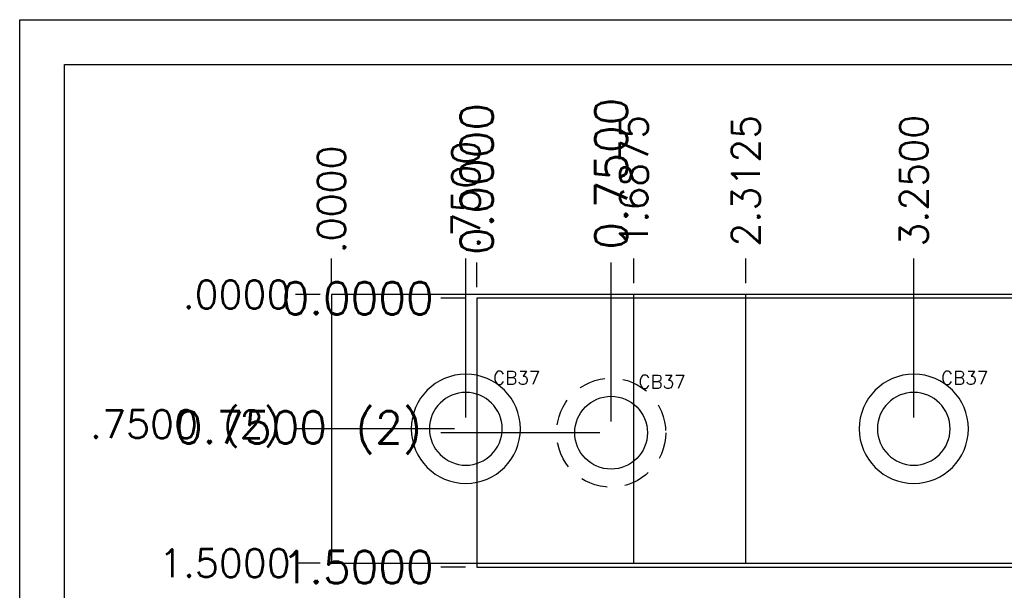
# Model space of a CAD drawing. Header units: inches. Extents: x -77 to 299, y -110 to 144.
# Tile 170 of 256: x -7.73 to -2.24, y -19.46 to -16.28. Entities that reach past the tile are written whole.
import ezdxf
from ezdxf.enums import TextEntityAlignment as Align

# ---------------------------------------------------------------- set-up
doc = ezdxf.new("R2010")
doc.units = ezdxf.units.IN
doc.header["$MEASUREMENT"] = 0
doc.linetypes.add('HIDDEN', pattern=[0.225, 0.15, -0.075])
doc.layers.get('DEFPOINTS').update_dxf_attribs({"color": 8})
for name, color, linetype in [('DSS-M-S', 53, 'Continuous'), ('DST-M-S', 53, 'Continuous'), ('SVA-M-S', 8, 'Continuous'), ('SVB-M-S', 8, 'Continuous'), ('SVD-M-D', 42, 'Continuous'), ('SVD-M-D2', 42, 'Continuous'), ('SVD-M-S', 8, 'Continuous'), ('SVE-M-D', 42, 'Continuous'), ('SVE-M-D2', 42, 'Continuous'), ('SVE-M-H', 4, 'HIDDEN'), ('SVE-M-S', 8, 'Continuous'), ('SVF-M-S', 8, 'Continuous')]:
    doc.layers.add(name, color=color, linetype=linetype)
doc.styles.add('DIEMAKER', font='SIMPLEX.shx')
doc.styles.get("Standard").update_dxf_attribs({"font": 'txt.shx'})
doc.dimstyles.get("Standard").update_dxf_attribs({"dimtxt": 0.18, "dimasz": 0.18, "dimexe": 0.18, "dimexo": 0.0625, "dimgap": 0.09, "dimtad": 0, "dimtih": 1, "dimtoh": 1, "dimdec": 4, "dimzin": 0, "dimdsep": 46, "dimtxsty": 'Standard', "dimcen": 0.09, "dimadec": 0, "dimazin": 0, "dimtfac": 1, "dimtdec": 4, "dimtofl": 0, "dimtmove": 0, "dimatfit": 3, "dimfxl": 0, "dimtolj": 1, "dimtzin": 0, "dimarcsym": 0})

# ---------------------------------------------------------------- blocks, each defined once
blk = doc.blocks.new('dm103905')
at = {"layer": 'SVD-M-S'}
for radius in [0.3045, 0.203]:
    blk.add_circle((0, 0), radius, dxfattribs=at)
blk = doc.blocks.new('*D489')
at = {"layer": 'DEFPOINTS', "color": 0}
for p in [(-6.1919, -17.8092), (-5.9919, -17.8092), (-5.9919, -17.8092)]:
    blk.add_point(p, dxfattribs=at)
at = {"layer": 'SVD-M-D', "color": 2, "lineweight": -2}
blk.add_line((-6.0544, -17.8092), (-6.1919, -17.8092), dxfattribs=at)
at = {"layer": 'SVD-M-D', "color": 2, "insert": (-6.5219, -17.8092), "char_height": 0.156, "attachment_point": 5}
blk.add_mtext('\\A1;.0000', dxfattribs=at)
blk = doc.blocks.new('*D490')
at = {"layer": 'DEFPOINTS', "color": 0}
for p in [(-5.9919, -17.8092), (-6.1919, -18.5592), (-5.2419, -18.5592)]:
    blk.add_point(p, dxfattribs=at)
at = {"layer": 'SVD-M-D', "color": 2, "lineweight": -2}
blk.add_line((-5.3044, -18.5592), (-6.1919, -18.5592), dxfattribs=at)
at = {"layer": 'SVD-M-D', "color": 2, "insert": (-6.8079, -18.5592), "char_height": 0.156, "attachment_point": 5}
blk.add_mtext('\\A1;.7500 (2)', dxfattribs=at)
blk = doc.blocks.new('*D491')
at = {"layer": 'DEFPOINTS', "color": 0}
for p in [(-5.9919, -17.6092), (-5.9919, -17.8092), (-5.9919, -17.8092)]:
    blk.add_point(p, dxfattribs=at)
at = {"layer": 'SVD-M-D', "color": 2, "lineweight": -2}
blk.add_line((-5.9919, -17.7467), (-5.9919, -17.6092), dxfattribs=at)
at = {"layer": 'SVD-M-D', "color": 2, "insert": (-5.9919, -17.2792), "char_height": 0.156, "attachment_point": 5, "rotation": 90}
blk.add_mtext('\\A1;.0000', dxfattribs=at)
blk = doc.blocks.new('*D492')
at = {"layer": 'DEFPOINTS', "color": 0}
for p in [(-5.2419, -17.6092), (-5.9919, -17.8092), (-5.2419, -18.5592)]:
    blk.add_point(p, dxfattribs=at)
at = {"layer": 'SVD-M-D', "color": 2, "lineweight": -2}
blk.add_line((-5.2419, -18.4967), (-5.2419, -17.6092), dxfattribs=at)
at = {"layer": 'SVD-M-D', "color": 2, "insert": (-5.2419, -17.2532), "char_height": 0.156, "attachment_point": 5, "rotation": 90}
blk.add_mtext('\\A1;.7500', dxfattribs=at)
blk = doc.blocks.new('*D493')
at = {"layer": 'DEFPOINTS', "color": 0}
for p in [(-2.7419, -17.6092), (-5.9919, -17.8092), (-2.7419, -18.5592)]:
    blk.add_point(p, dxfattribs=at)
at = {"layer": 'SVD-M-D', "color": 2, "lineweight": -2}
blk.add_line((-2.7419, -18.4967), (-2.7419, -17.6092), dxfattribs=at)
at = {"layer": 'SVD-M-D', "color": 2, "insert": (-2.7419, -17.1752), "char_height": 0.156, "attachment_point": 5, "rotation": 90}
blk.add_mtext('\\A1;3.2500', dxfattribs=at)
blk = doc.blocks.new('*D494')
at = {"layer": 'DEFPOINTS', "color": 0}
for p in [(-4.3044, -17.6092), (-5.9919, -17.8092), (-4.3044, -17.8092)]:
    blk.add_point(p, dxfattribs=at)
at = {"layer": 'SVD-M-D', "color": 2, "lineweight": -2}
blk.add_line((-4.3044, -17.7467), (-4.3044, -17.6092), dxfattribs=at)
at = {"layer": 'SVD-M-D', "color": 2, "insert": (-4.3044, -17.1752), "char_height": 0.156, "attachment_point": 5, "rotation": 90}
blk.add_mtext('\\A1;1.6875', dxfattribs=at)
blk = doc.blocks.new('*D495')
at = {"layer": 'DEFPOINTS', "color": 0}
for p in [(-3.6794, -17.6092), (-5.9919, -17.8092), (-3.6794, -17.8092)]:
    blk.add_point(p, dxfattribs=at)
at = {"layer": 'SVD-M-D', "color": 2, "lineweight": -2}
blk.add_line((-3.6794, -17.7467), (-3.6794, -17.6092), dxfattribs=at)
at = {"layer": 'SVD-M-D', "color": 2, "insert": (-3.6794, -17.1752), "char_height": 0.156, "attachment_point": 5, "rotation": 90}
blk.add_mtext('\\A1;2.3125', dxfattribs=at)
blk = doc.blocks.new('*D496')
at = {"layer": 'DEFPOINTS', "color": 0}
for p in [(-1.9919, -17.6092), (-5.9919, -17.8092), (-1.9919, -17.8092)]:
    blk.add_point(p, dxfattribs=at)
at = {"layer": 'SVD-M-D', "color": 2, "lineweight": -2}
blk.add_line((-1.9919, -17.7467), (-1.9919, -17.6092), dxfattribs=at)
at = {"layer": 'SVD-M-D', "color": 2, "insert": (-1.9919, -17.2012), "char_height": 0.156, "attachment_point": 5, "rotation": 90}
blk.add_mtext('\\A1;4.0000', dxfattribs=at)
blk = doc.blocks.new('*D497')
at = {"layer": 'DEFPOINTS', "color": 0}
for p in [(-5.9919, -17.8092), (-6.1919, -19.3092), (-5.9919, -19.3092)]:
    blk.add_point(p, dxfattribs=at)
at = {"layer": 'SVD-M-D', "color": 2, "lineweight": -2}
blk.add_line((-6.0544, -19.3092), (-6.1919, -19.3092), dxfattribs=at)
at = {"layer": 'SVD-M-D', "color": 2, "insert": (-6.5869, -19.3092), "char_height": 0.156, "attachment_point": 5}
blk.add_mtext('\\A1;1.5000', dxfattribs=at)
blk = doc.blocks.new('dmdl01')
at = {"style": 'DIEMAKER'}
blk.add_attdef('PTID', text='', height=1, dxfattribs=at).set_placement((0, 0), align=Align.MIDDLE)
at = {"style": 'DIEMAKER', "flags": 1}
for tag, p in [('ENTTYP', (0, -1.523)), ('PTDESC', (0, -3.045))]:
    blk.add_attdef(tag, text='', height=1, dxfattribs=at).set_placement(p, align=Align.MIDDLE)
blk = doc.blocks.new('dm108639')
at = {"layer": 'SVE-M-H'}
blk.add_circle((0, 0), 0.3045, dxfattribs=at)
at = {"layer": 'SVE-M-S'}
blk.add_circle((0, 0), 0.203, dxfattribs=at)
blk = doc.blocks.new('*D600')
at = {"layer": 'DEFPOINTS', "color": 0}
for p in [(-5.3809, -17.8309), (-5.1809, -17.8309), (-5.1809, -17.8309)]:
    blk.add_point(p, dxfattribs=at)
at = {"layer": 'SVE-M-D', "color": 0, "lineweight": -2}
blk.add_line((-5.2434, -17.8309), (-5.3809, -17.8309), dxfattribs=at)
at = {"layer": 'SVE-M-D', "color": 0, "insert": (-5.8459, -17.8309), "char_height": 0.18, "attachment_point": 5}
blk.add_mtext('\\A1;0.0000', dxfattribs=at)
blk = doc.blocks.new('*D601')
at = {"layer": 'DEFPOINTS', "color": 0}
for p in [(-5.1809, -17.8309), (-5.3809, -18.5809), (-4.4309, -18.5809)]:
    blk.add_point(p, dxfattribs=at)
at = {"layer": 'SVE-M-D', "color": 0, "lineweight": -2}
blk.add_line((-4.4934, -18.5809), (-5.3809, -18.5809), dxfattribs=at)
at = {"layer": 'SVE-M-D', "color": 0, "insert": (-6.1759, -18.5809), "char_height": 0.18, "attachment_point": 5}
blk.add_mtext('\\A1;0.7500 (2)', dxfattribs=at)
blk = doc.blocks.new('*D602')
at = {"layer": 'DEFPOINTS', "color": 0}
for p in [(-5.1809, -17.6309), (-5.1809, -17.8309), (-5.1809, -17.8309)]:
    blk.add_point(p, dxfattribs=at)
at = {"layer": 'SVE-M-D', "color": 0, "lineweight": -2}
blk.add_line((-5.1809, -17.7684), (-5.1809, -17.6309), dxfattribs=at)
at = {"layer": 'SVE-M-D', "color": 0, "insert": (-5.1809, -17.1659), "char_height": 0.18, "attachment_point": 5, "rotation": 90}
blk.add_mtext('\\A1;0.0000', dxfattribs=at)
blk = doc.blocks.new('*D603')
at = {"layer": 'DEFPOINTS', "color": 0}
for p in [(-4.4309, -17.6309), (-5.1809, -17.8309), (-4.4309, -18.5809)]:
    blk.add_point(p, dxfattribs=at)
at = {"layer": 'SVE-M-D', "color": 0, "lineweight": -2}
blk.add_line((-4.4309, -18.5184), (-4.4309, -17.6309), dxfattribs=at)
at = {"layer": 'SVE-M-D', "color": 0, "insert": (-4.4309, -17.1359), "char_height": 0.18, "attachment_point": 5, "rotation": 90}
blk.add_mtext('\\A1;0.7500', dxfattribs=at)
blk = doc.blocks.new('*D604')
at = {"layer": 'DEFPOINTS', "color": 0}
for p in [(-1.9309, -17.6309), (-5.1809, -17.8309), (-1.9309, -18.5809)]:
    blk.add_point(p, dxfattribs=at)
at = {"layer": 'SVE-M-D', "color": 0, "lineweight": -2}
blk.add_line((-1.9309, -18.5184), (-1.9309, -17.6309), dxfattribs=at)
at = {"layer": 'SVE-M-D', "color": 0, "insert": (-1.9309, -17.1209), "char_height": 0.18, "attachment_point": 5, "rotation": 90}
blk.add_mtext('\\A1;3.2500', dxfattribs=at)
blk = doc.blocks.new('*D605')
at = {"layer": 'DEFPOINTS', "color": 0}
for p in [(-1.1809, -17.6309), (-5.1809, -17.8309), (-1.1809, -17.8309)]:
    blk.add_point(p, dxfattribs=at)
at = {"layer": 'SVE-M-D', "color": 0, "lineweight": -2}
blk.add_line((-1.1809, -17.7684), (-1.1809, -17.6309), dxfattribs=at)
at = {"layer": 'SVE-M-D', "color": 0, "insert": (-1.1809, -17.1509), "char_height": 0.18, "attachment_point": 5, "rotation": 90}
blk.add_mtext('\\A1;4.0000', dxfattribs=at)
blk = doc.blocks.new('*D606')
at = {"layer": 'DEFPOINTS', "color": 0}
for p in [(-5.1809, -17.8309), (-5.3809, -19.3309), (-5.1809, -19.3309)]:
    blk.add_point(p, dxfattribs=at)
at = {"layer": 'SVE-M-D', "color": 0, "lineweight": -2}
blk.add_line((-5.2434, -19.3309), (-5.3809, -19.3309), dxfattribs=at)
at = {"layer": 'SVE-M-D', "color": 0, "insert": (-5.8459, -19.3309), "char_height": 0.18, "attachment_point": 5}
blk.add_mtext('\\A1;1.5000', dxfattribs=at)

msp = doc.modelspace()

# ---------------------------------------------------------------- linework, layer by layer
at = {"layer": 'DSS-M-S', "color": 7}
for points in [[(-7.73176, -16.27682), (39.76824, -16.27682), (39.76824, -50.15183), (-7.73176, -50.15183)], [(-7.48176, -49.90183), (-7.48176, -16.52682), (39.51824, -16.52682), (39.51824, -49.90183)]]:
    msp.add_lwpolyline(points, close=True, dxfattribs=at)
at = {"layer": 'DST-M-S', "color": 7}
for points in [[(-7.73176, -16.27682), (39.76824, -16.27682), (39.76824, -50.15183), (-7.73176, -50.15183)], [(-7.48176, -49.90183), (-7.48176, -16.52682), (39.51824, -16.52682), (39.51824, -49.90183)]]:
    msp.add_lwpolyline(points, close=True, dxfattribs=at)
at = {"layer": 'SVA-M-S', "color": 7}
for points in [[(-7.73176, -16.27682), (39.76824, -16.27682), (39.76824, -50.15183), (-7.73176, -50.15183)], [(-7.48176, -49.90183), (-7.48176, -16.52682), (39.51824, -16.52682), (39.51824, -49.90183)]]:
    msp.add_lwpolyline(points, close=True, dxfattribs=at)
at = {"layer": 'SVB-M-S', "color": 7}
for points in [[(-7.73176, -16.27682), (39.76824, -16.27682), (39.76824, -50.15183), (-7.73176, -50.15183)], [(-7.48176, -49.90183), (-7.48176, -16.52682), (39.51824, -16.52682), (39.51824, -49.90183)]]:
    msp.add_lwpolyline(points, close=True, dxfattribs=at)
at = {"layer": 'SVD-M-S'}
for p, q in [((-4.30442, -19.3092), (-4.30442, -17.8092)), ((-3.67942, -19.3092), (-3.67942, -17.8092))]:
    msp.add_line(p, q, dxfattribs=at)
at = {"layer": 'SVD-M-S', "color": 7}
for points in [[(-7.73176, -16.27682), (39.76824, -16.27682), (39.76824, -50.15183), (-7.73176, -50.15183)], [(-7.48176, -49.90183), (-7.48176, -16.52682), (39.51824, -16.52682), (39.51824, -49.90183)]]:
    msp.add_lwpolyline(points, close=True, dxfattribs=at)
at = {"layer": 'SVD-M-S'}
msp.add_lwpolyline([(-5.99192, -19.3092), (-1.99192, -19.3092), (-1.99192, -17.8092), (-5.99192, -17.8092)], close=True, dxfattribs=at)
at = {"layer": 'SVE-M-S', "color": 7}
for points in [[(-7.73176, -16.27682), (39.76824, -16.27682), (39.76824, -50.15183), (-7.73176, -50.15183)], [(-7.48176, -49.90183), (-7.48176, -16.52682), (39.51824, -16.52682), (39.51824, -49.90183)]]:
    msp.add_lwpolyline(points, close=True, dxfattribs=at)
at = {"layer": 'SVE-M-S'}
msp.add_lwpolyline([(-5.18094, -19.33093), (-1.18094, -19.33093), (-1.18094, -17.83093), (-5.18094, -17.83093)], close=True, dxfattribs=at)
at = {"layer": 'SVF-M-S', "color": 7}
for points in [[(-7.73176, -16.27682), (39.76824, -16.27682), (39.76824, -50.15183), (-7.73176, -50.15183)], [(-7.48176, -49.90183), (-7.48176, -16.52682), (39.51824, -16.52682), (39.51824, -49.90183)]]:
    msp.add_lwpolyline(points, close=True, dxfattribs=at)

# ---------------------------------------------------------------- block references
at = {"xscale": -1, "rotation": 180}
for p in [(-5.24192, -18.5592), (-2.74192, -18.5592)]:
    msp.add_blockref('dm103905', p, dxfattribs=at)
at = {"rotation": 180}
msp.add_blockref('dm108639', (-4.43094, -18.58093), dxfattribs=at)
at = {"layer": 'SVD-M-D2'}
ref = msp.add_blockref('dmdl01', (-5.24192, -18.5592), dxfattribs=dict(at, xscale=0.075, yscale=0.075, zscale=0.075))
ref.add_attrib('PTID', 'CB37', dxfattribs={"layer": '0', "height": 0.075, "style": 'DIEMAKER'}).set_placement((-4.95766, -18.27494), align=Align.MIDDLE)
ref = msp.add_blockref('dmdl01', (-2.74192, -18.5592), dxfattribs=dict(at, xscale=0.075, yscale=0.075, zscale=0.075))
ref.add_attrib('PTID', 'CB37', dxfattribs={"layer": '0', "height": 0.075, "style": 'DIEMAKER'}).set_placement((-2.45766, -18.27494), align=Align.MIDDLE)
at = {"layer": 'SVE-M-D2'}
ref = msp.add_blockref('dmdl01', (-4.43094, -18.58093), dxfattribs=dict(at, xscale=0.075, yscale=0.075, zscale=0.075))
ref.add_attrib('PTID', 'CB37', dxfattribs={"layer": '0', "height": 0.075, "style": 'DIEMAKER'}).set_placement((-4.14669, -18.29668), align=Align.MIDDLE)

# ---------------------------------------------------------------- dimensions: what is measured, and where the dimension line sits
at = {"layer": 'SVD-M-D'}
for feature_location, offset, dtype, origin, override, picture, middle in [((-2.74192, -18.5592), (0, 0.95), 1, (-5.99192, -17.8092), {"dimtxt": 0.156, "dimgap": 0.07, "dimzin": 4, "dimclrd": 2, "dimclre": 2, "dimclrt": 2, "dimadec": 4}, '*D493', (-2.74192, -17.1752)), ((-4.30442, -17.8092), (0, 0.2), 1, (-5.99192, -17.8092), {"dimtxt": 0.156, "dimgap": 0.07, "dimzin": 4, "dimclrd": 2, "dimclre": 2, "dimclrt": 2, "dimadec": 4}, '*D494', (-4.30442, -17.1752)), ((-3.67942, -17.8092), (0, 0.2), 1, (-5.99192, -17.8092), {"dimtxt": 0.156, "dimgap": 0.07, "dimzin": 4, "dimclrd": 2, "dimclre": 2, "dimclrt": 2, "dimadec": 4}, '*D495', (-3.67942, -17.1752)), ((-1.99192, -17.8092), (0, 0.2), 1, (-5.99192, -17.8092), {"dimtxt": 0.156, "dimgap": 0.07, "dimzin": 4, "dimclrd": 2, "dimclre": 2, "dimclrt": 2, "dimadec": 4}, '*D496', (-1.99192, -17.2012)), ((-5.9919212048, -17.8091987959), (0, 0.2), 1, (-5.9919212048, -17.8091987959), {"dimtxt": 0.156, "dimgap": 0.07, "dimzin": 4, "dimclrd": 2, "dimclre": 2, "dimclrt": 2, "dimadec": 4}, '*D491', (-5.9919212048, -17.2791987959)), ((-5.24192, -18.5592), (0, 0.95), 1, (-5.99192, -17.8092), {"dimtxt": 0.156, "dimgap": 0.07, "dimzin": 4, "dimclrd": 2, "dimclre": 2, "dimclrt": 2, "dimadec": 4}, '*D492', (-5.24192, -17.2532)), ((-5.9919212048, -17.8091987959), (-0.2, 0), 0, (-5.9919212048, -17.8091987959), {"dimtxt": 0.156, "dimgap": 0.07, "dimzin": 4, "dimclrd": 2, "dimclre": 2, "dimclrt": 2, "dimadec": 4}, '*D489', (-6.5219212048, -17.8091987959)), ((-5.24192, -18.5592), (-0.95, 0), 0, (-5.99192, -17.8092), {"dimtxt": 0.156, "dimgap": 0.07, "dimzin": 4, "dimpost": ' (2)', "dimclrd": 2, "dimclre": 2, "dimclrt": 2, "dimadec": 4}, '*D490', (-6.80792, -18.5592)), ((-5.99192, -19.3092), (-0.2, 0), 0, (-5.99192, -17.8092), {"dimtxt": 0.156, "dimgap": 0.07, "dimzin": 4, "dimclrd": 2, "dimclre": 2, "dimclrt": 2, "dimadec": 4}, '*D497', (-6.58692, -19.3092))]:
    dim = msp.add_ordinate_dim(feature_location=feature_location, offset=offset, dtype=dtype, origin=origin, dimstyle='Standard', override=override, dxfattribs=at)
    dim.commit()
    dim.dimension.update_dxf_attribs({"geometry": picture, "text_midpoint": middle})
at = {"layer": 'SVE-M-D'}
for feature_location, offset, dtype, origin, picture, middle in [((-1.93094, -18.58093), (0, 0.95), 1, (-5.18094, -17.83093), '*D604', (-1.93094, -17.12093)), ((-4.43094, -18.58093), (0, 0.95), 1, (-5.18094, -17.83093), '*D603', (-4.43094, -17.13593)), ((-5.1809422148, -17.8309328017), (0, 0.2), 1, (-5.1809422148, -17.8309328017), '*D602', (-5.1809422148, -17.1659328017)), ((-1.18094, -17.83093), (0, 0.2), 1, (-5.18094, -17.83093), '*D605', (-1.18094, -17.15093)), ((-5.1809422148, -17.8309328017), (-0.2, 0), 0, (-5.1809422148, -17.8309328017), '*D600', (-5.8459422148, -17.8309328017)), ((-5.18094, -19.33093), (-0.2, 0), 0, (-5.18094, -17.83093), '*D606', (-5.84594, -19.33093))]:
    dim = msp.add_ordinate_dim(feature_location=feature_location, offset=offset, dtype=dtype, origin=origin, dimstyle='Standard', dxfattribs=at)
    dim.commit()
    dim.dimension.update_dxf_attribs({"geometry": picture, "text_midpoint": middle})
dim = msp.add_ordinate_dim(feature_location=(-4.43094, -18.58093), offset=(-0.95, 0), dtype=0, origin=(-5.18094, -17.83093), dimstyle='Standard', override={"dimpost": ' (2)'}, dxfattribs=at)
dim.commit()
dim.dimension.update_dxf_attribs({"geometry": '*D601', "text_midpoint": (-6.17594, -18.58093)})

doc.saveas('drawing.dxf')
